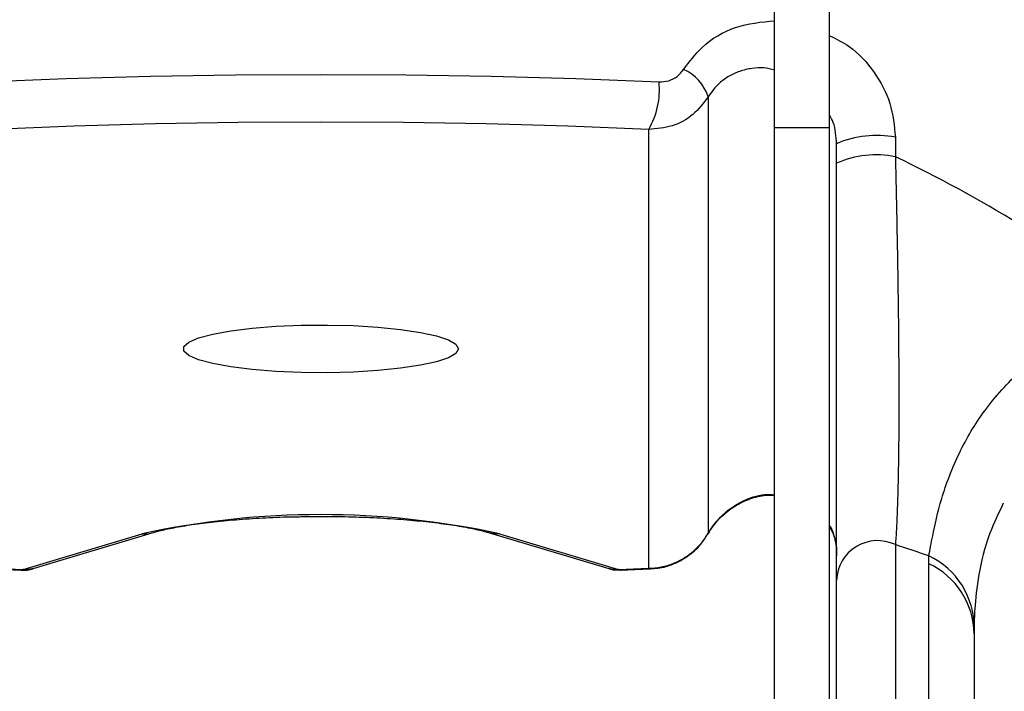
# Model space of a CAD drawing. Extents: x 3373 to 3643, y 1594 to 2429.
# Tile 3 of 8: x 3493 to 3565, y 1788 to 1837. Entities that reach past the tile are written whole.
import ezdxf

# ---------------------------------------------------------------- set-up
doc = ezdxf.new("R2010")
doc.units = 0
doc.header["$LTSCALE"] = 5
doc.layers.get('0').update_dxf_attribs({"linetype": 'CONTINUOUS'})

msp = doc.modelspace()

# ---------------------------------------------------------------- linework, layer by layer
at = {"color": 7, "linetype": 'CONTINUOUS'}
for p, q in [((3548.393, 1828.983), (3548.393, 1839.363)), ((3552.393, 1828.983), (3552.393, 1839.363)), ((3543.563, 1831.247), (3543.563, 1799.472)), ((3539.233, 1796.929), (3539.233, 1828.866)), ((3548.393, 1713.547), (3548.393, 1828.983)), ((3552.393, 1828.983), (3548.393, 1828.983)), ((3552.393, 1713.547), (3552.393, 1828.983)), ((3557.172, 1828.291), (3557.172, 1826.877)), ((3552.893, 1826.406), (3552.893, 1827.82)), ((3493.743, 1796.835), (3502.403, 1799.44)), ((3494.463, 1796.903), (3503.123, 1799.508)), ((3527.664, 1799.508), (3536.324, 1796.903)), ((3528.384, 1799.44), (3537.044, 1796.835)), ((3543.572, 1799.463), (3543.563, 1799.472)), ((3557.172, 1798.652), (3557.172, 1777.433)), ((3559.6, 1797.264), (3559.604, 1797.824)), ((3559.6, 1776.302), (3559.6, 1797.264)), ((3491.419, 1796.886), (3493.634, 1796.791)), ((3537.153, 1796.791), (3539.368, 1796.886)), ((3539.369, 1796.886), (3539.233, 1796.929)), ((3552.893, 1774.845), (3552.893, 1796.064)), ((3562.896, 1792.598), (3562.893, 1792.157)), ((3562.893, 1792.157), (3562.893, 1771.195))]:
    msp.add_line(p, q, dxfattribs=at)
at = {"color": 7, "linetype": 'CONTINUOUS', "flags": 128}
for points in [[(3490.801, 1832.325), (3496.862, 1832.562), (3502.998, 1832.733), (3509.183, 1832.835), (3515.393, 1832.869), (3521.604, 1832.835), (3527.789, 1832.733), (3533.925, 1832.562), (3539.986, 1832.325)], [(3539.233, 1828.866), (3533.358, 1829.096), (3527.41, 1829.261), (3521.414, 1829.361), (3515.393, 1829.394), (3509.373, 1829.361), (3503.377, 1829.261), (3497.429, 1829.096), (3491.554, 1828.866)], [(3525.393, 1812.897), (3525.213, 1812.569), (3524.677, 1812.252), (3523.806, 1811.958), (3522.631, 1811.699), (3521.194, 1811.483), (3519.548, 1811.318), (3517.751, 1811.21), (3515.869, 1811.163), (3513.97, 1811.178), (3512.123, 1811.256), (3510.393, 1811.393), (3508.845, 1811.585), (3507.533, 1811.824), (3506.505, 1812.102), (3505.798, 1812.408), (3505.439, 1812.732), (3505.439, 1813.062), (3505.798, 1813.386), (3506.505, 1813.693), (3507.533, 1813.971), (3508.845, 1814.21), (3510.393, 1814.401), (3512.123, 1814.538), (3513.97, 1814.616), (3515.869, 1814.632), (3517.751, 1814.585), (3519.548, 1814.477), (3521.194, 1814.312), (3522.631, 1814.096), (3523.806, 1813.836), (3524.677, 1813.543), (3525.213, 1813.226), (3525.393, 1812.897)], [(3502.403, 1799.44), (3502.825, 1799.444), (3503.12, 1799.507)], [(3528.384, 1799.44), (3527.961, 1799.444), (3527.669, 1799.506)], [(3491.554, 1796.929), (3491.827, 1796.916), (3492.1, 1796.904), (3492.373, 1796.892), (3492.647, 1796.881), (3492.92, 1796.869), (3493.194, 1796.857), (3493.468, 1796.846), (3493.743, 1796.835)], [(3494.463, 1796.903), (3494.165, 1796.84), (3493.743, 1796.835)], [(3537.044, 1796.835), (3536.622, 1796.84), (3536.324, 1796.903)], [(3537.044, 1796.835), (3537.318, 1796.846), (3537.592, 1796.857), (3537.866, 1796.869), (3538.14, 1796.881), (3538.414, 1796.892), (3538.687, 1796.904), (3538.96, 1796.916), (3539.233, 1796.929)]]:
    msp.add_lwpolyline(points, dxfattribs=at)
at = {"color": 7, "linetype": 'CONTINUOUS'}
for centre, radius, start, end in [((3540.423, 1830.205), 3.308, 18.35339, 65.92484), ((3534.342, 1831.742), 5.674, 329.54529, 5.89527), ((3555.781, 1821.263), 7.164, 78.8002, 113.76896), ((3555.781, 1819.85), 7.164, 78.8002, 113.76896), ((3515.393, 1739.673), 61.162, 77.73732, 102.26268), ((3555.883, 1795.952), 2.992, 64.46738, 177.86796), ((3557.192, 1792.095), 5.702, 0.61696, 65.01816), ((3557.187, 1792.652), 5.71, 359.45564, 64.95094)]:
    msp.add_arc(centre, radius, start, end, dxfattribs=at)
for major_axis, ratio, start_param, end_param in [((0, 99.486), 0.985065, 5.633125, 5.842769), ((98, 0), 0.696766, 1.102762, 1.13038)]:
    msp.add_ellipse((3515.393, 1736.885), major_axis=major_axis, ratio=ratio, start_param=start_param, end_param=end_param, dxfattribs=at)
for points, knots in [([(3541.773, 1833.226), (3542.194, 1833.786), (3543.193, 1835.113), (3545.518, 1836.495), (3547.427, 1836.679), (3548.393, 1836.773)], [0, 0, 0, 0, 0.264976, 0.628076, 1, 1, 1, 1]), ([(3552.393, 1835.681), (3552.882, 1835.443), (3554.141, 1834.829), (3555.681, 1833.103), (3556.932, 1830.804), (3557.092, 1829.127), (3557.172, 1828.291)], [0, 0, 0, 0, 0.179959, 0.46347, 0.732394, 1, 1, 1, 1]), ([(3539.986, 1832.325), (3540.223, 1832.337), (3540.697, 1832.363), (3541.341, 1832.681), (3541.63, 1833.045), (3541.773, 1833.226)], [0, 0, 0, 0, 0.336589, 0.671198, 1, 1, 1, 1]), ([(3548.393, 1833.167), (3548.134, 1833.241), (3547.587, 1833.397), (3546.72, 1833.32), (3545.867, 1833.126), (3545.072, 1832.756), (3544.254, 1832.184), (3543.818, 1831.593), (3543.563, 1831.247)], [0, 0, 0, 0, 0.145973, 0.307175, 0.472807, 0.62395, 0.779775, 1, 1, 1, 1]), ([(3543.563, 1831.247), (3543.219, 1830.787), (3542.531, 1829.867), (3540.966, 1829.011), (3539.81, 1828.914), (3539.233, 1828.866)], [0, 0, 0, 0, 0.334372, 0.668046, 1, 1, 1, 1]), ([(3552.893, 1827.82), (3552.864, 1828.356), (3552.823, 1829.095), (3552.486, 1829.729), (3552.393, 1829.903)], [0, 0, 0, 0, 0.725176, 1, 1, 1, 1]), ([(3557.172, 1826.877), (3557.195, 1825.888), (3557.24, 1823.903), (3557.299, 1820.969), (3557.348, 1818.079), (3557.387, 1815.307), (3557.412, 1812.684), (3557.425, 1810.217), (3557.425, 1807.893), (3557.411, 1805.805), (3557.386, 1803.967), (3557.35, 1802.363), (3557.303, 1800.948), (3557.255, 1799.912), (3557.211, 1799.163), (3557.185, 1798.822), (3557.172, 1798.652)], [0, 0, 0, 0, 0.076164, 0.1528, 0.231025, 0.309846, 0.385686, 0.46213, 0.540527, 0.61961, 0.69211, 0.765122, 0.839669, 0.91471, 0.957314, 1, 1, 1, 1]), ([(3552.893, 1796.064), (3552.893, 1796.252), (3552.893, 1796.628), (3552.893, 1797.815), (3552.893, 1799.971), (3552.893, 1803.716), (3552.893, 1808.412), (3552.893, 1813.886), (3552.893, 1819.949), (3552.893, 1824.234), (3552.893, 1826.406)], [0, 0, 0, 0, 0.042492, 0.085062, 0.230721, 0.380156, 0.532906, 0.690588, 0.843157, 1, 1, 1, 1]), ([(3559.604, 1797.824), (3559.69, 1798.283), (3559.897, 1799.391), (3560.456, 1801.949), (3561.636, 1805.16), (3563.56, 1808.444), (3566.086, 1811.277), (3569.158, 1813.663), (3571.49, 1814.724), (3572.667, 1815.259)], [0, 0, 0, 0, 0.116745, 0.281938, 0.450426, 0.595268, 0.743281, 0.870332, 1, 1, 1, 1]), ([(3543.563, 1799.472), (3543.895, 1799.952), (3544.567, 1800.925), (3546.041, 1801.863), (3547.37, 1802.344), (3548.148, 1802.292), (3548.393, 1802.276)], [0, 0, 0, 0, 0.277596, 0.561743, 0.861986, 1, 1, 1, 1]), ([(3543.587, 1799.457), (3543.611, 1799.509), (3543.803, 1799.935), (3544.406, 1800.613), (3545.349, 1801.411), (3546.452, 1801.962), (3547.496, 1802.262), (3548.136, 1802.26), (3548.393, 1802.26)], [0, 0, 0, 0, 0.027921, 0.228331, 0.431075, 0.638414, 0.854505, 1, 1, 1, 1]), ([(3565.023, 1801.661), (3564.671, 1800.925), (3563.787, 1799.072), (3563.187, 1796.379), (3562.929, 1794.074), (3562.906, 1793.033), (3562.896, 1792.598)], [0, 0, 0, 0, 0.194182, 0.488145, 0.785997, 1, 1, 1, 1]), ([(3503.123, 1799.508), (3503.285, 1799.554), (3503.726, 1799.68), (3504.68, 1799.89), (3506.029, 1800.119), (3507.628, 1800.323), (3509.432, 1800.492), (3511.393, 1800.613), (3512.923, 1800.678), (3513.791, 1800.685), (3513.957, 1800.687)], [0, 0, 0, 0, 0.0792535, 0.2160964, 0.3588819, 0.5066812, 0.657444, 0.8099601, 0.9634943, 1, 1, 1, 1]), ([(3513.957, 1800.687), (3514.493, 1800.695), (3515.731, 1800.714), (3517.679, 1800.681), (3519.738, 1800.598), (3521.694, 1800.464), (3523.497, 1800.285), (3525.1, 1800.067), (3526.408, 1799.83), (3527.22, 1799.637), (3527.573, 1799.534), (3527.664, 1799.508)], [0, 0, 0, 0, 0.097164, 0.224669, 0.352072, 0.479097, 0.605423, 0.730581, 0.853806, 0.962236, 1, 1, 1, 1]), ([(3539.233, 1796.929), (3539.539, 1796.95), (3540.161, 1796.994), (3541.027, 1797.263), (3541.816, 1797.656), (3542.495, 1798.153), (3543.1, 1798.757), (3543.408, 1799.231), (3543.563, 1799.472)], [0, 0, 0, 0, 0.175323, 0.356829, 0.514561, 0.676768, 0.83605, 1, 1, 1, 1]), ([(3539.367, 1796.924), (3539.542, 1796.923), (3540.132, 1796.919), (3541.116, 1797.236), (3542.217, 1797.858), (3543.06, 1798.634), (3543.409, 1799.242), (3543.546, 1799.479)], [0, 0, 0, 0, 0.102851, 0.344977, 0.592135, 0.840908, 1, 1, 1, 1]), ([(3552.393, 1800.024), (3552.4, 1800.014), (3552.605, 1799.718), (3552.788, 1799.009), (3552.936, 1798.235), (3552.881, 1797.833), (3552.874, 1797.781)], [0, 0, 0, 0, 0.016481, 0.517354, 0.937848, 1, 1, 1, 1]), ([(3552.393, 1799.946), (3552.516, 1799.721), (3552.688, 1799.404), (3552.849, 1798.729), (3552.874, 1798.295), (3552.893, 1797.975)], [0, 0, 0, 0, 0.392146, 0.550878, 1, 1, 1, 1]), ([(3493.594, 1796.795), (3493.894, 1796.788), (3494.199, 1796.78), (3494.465, 1796.905), (3494.469, 1796.907)], [0, 0, 0, 0, 0.984702, 1, 1, 1, 1]), ([(3493.595, 1796.793), (3493.595, 1796.793), (3493.643, 1796.776), (3493.693, 1796.805), (3493.743, 1796.835)], [0, 0, 0, 0, 0.008903, 1, 1, 1, 1]), ([(3536.337, 1796.932), (3536.437, 1796.891), (3536.709, 1796.78), (3537.005, 1796.808), (3537.192, 1796.825)], [0, 0, 0, 0, 0.366791, 1, 1, 1, 1]), ([(3537.044, 1796.835), (3537.08, 1796.815), (3537.13, 1796.788), (3537.179, 1796.797), (3537.192, 1796.799)], [0, 0, 0, 0, 0.72959, 1, 1, 1, 1])]:
    msp.add_open_spline(points, degree=3, knots=knots, dxfattribs=at)

doc.saveas('drawing.dxf')
